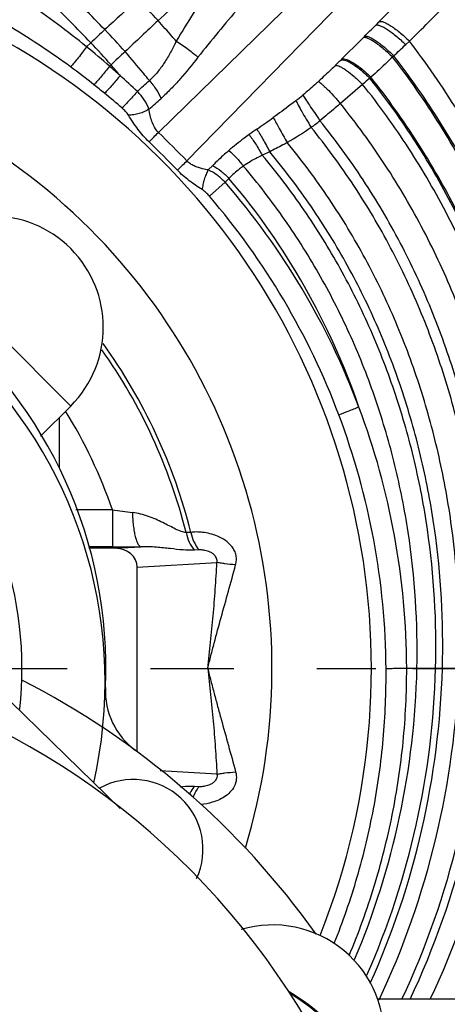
# Model space of a CAD drawing. Header units: inches. Extents: x 0 to 34, y 0 to 22.
# Tile 77 of 175: x 27.432 to 28.153, y 4.837 to 6.496. Entities that reach past the tile are written whole.
import ezdxf

# ---------------------------------------------------------------- set-up
doc = ezdxf.new("R2010")
doc.units = ezdxf.units.IN
doc.header["$LTSCALE"] = 1.87
doc.header["$MEASUREMENT"] = 0
doc.linetypes.add('CENTER', pattern=[0.6, 0.375, -0.075, 0.075, -0.075])
doc.layers.get('0').update_dxf_attribs({"linetype": 'CONTINUOUS'})
doc.layers.add('3_ALL_AXES', color=7, linetype='CONTINUOUS')
doc.layers.add('7_ALL_FEATURES', color=7, linetype='CONTINUOUS')
doc.styles.get("Standard").update_dxf_attribs({"font": 'txt', "width": 0.8})
doc.dimstyles.new('DIMSTYLE_2', dxfattribs={"dimtxt": 0.14, "dimasz": 0.156, "dimexe": 0.125, "dimexo": 0.0625, "dimgap": 0.07, "dimtad": 0, "dimtih": 1, "dimtoh": 1, "dimlfac": 4, "dimzin": 4, "dimdsep": 46, "dimtxsty": 'Standard', "dimblk": '_FILLED', "dimblk1": '_FILLED', "dimblk2": '_FILLED', "dimcen": 0.09, "dimadec": 0, "dimazin": 0, "dimtp": 0.001, "dimtm": 0.001, "dimtfac": 1, "dimtofl": 0, "dimtmove": 0, "dimatfit": 3, "dimldrblk": '_FILLED', "dimfxl": 0, "dimtolj": 1, "dimtzin": 4, "dimarcsym": 0})

# ---------------------------------------------------------------- blocks, each defined once
blk = doc.blocks.new('_FILLED')
at = {"color": 0, "linetype": 'ByBlock'}
blk.add_solid([(0, 0), (-1, 0.2), (-1, -0.2)], dxfattribs=at)
blk = doc.blocks.new('*D5')
at = {"color": 6, "linetype": 'Continuous'}
for p, q in [((29.3409, 4.517), (29.3409, 5.1731)), ((29.3409, 5.1731), (29.4509, 5.1731)), ((27.3375, 4.517), (29.4659, 4.517)), ((27.1464, 4.1582), (29.4659, 4.1582)), ((29.3409, 4.1582), (29.3409, 3.8457))]:
    blk.add_line(p, q, dxfattribs=at)
at = {"color": 6, "linetype": 'Continuous', "xscale": 0.156, "yscale": 0.156, "zscale": 0.156}
for p, rotation in [((29.3409, 4.517), 270), ((29.3409, 4.1582), 90)]:
    blk.add_blockref('_FILLED', p, dxfattribs=dict(at, rotation=rotation))
at = {"color": 6, "linetype": 'Continuous', "insert": (29.5209, 5.2431), "char_height": 0.14, "width": 0.672, "attachment_point": 1, "line_spacing_factor": 0.9}
blk.add_mtext('1.44\\P[36,4]', dxfattribs=at)
blk = doc.blocks.new('*D29')
at = {"color": 2, "linetype": 'Continuous'}
for p, q in [((30.6912, 4.7806), (30.6912, 5.6937)), ((28.0949, 5.403), (30.8162, 5.403)), ((30.6912, 5.403), (30.6912, 4.7806)), ((30.6912, 4.1582), (30.6912, 4.7806)), ((27.1464, 4.1582), (30.8162, 4.1582))]:
    blk.add_line(p, q, dxfattribs=at)
at = {"color": 2, "linetype": 'Continuous', "xscale": 0.156, "yscale": 0.156, "zscale": 0.156}
for p, rotation in [((30.6912, 5.403), 90), ((30.6912, 4.1582), 270)]:
    blk.add_blockref('_FILLED', p, dxfattribs=dict(at, rotation=rotation))
at = {"color": 2, "linetype": 'Continuous', "insert": (30.5232, 6.1137), "char_height": 0.14, "width": 0.784, "attachment_point": 2, "line_spacing_factor": 0.9}
blk.add_mtext('4.98\\P[126,5]', dxfattribs=at)
blk = doc.blocks.new('*D32')
at = {"color": 2, "linetype": 'Continuous'}
for p, q in [((24.8589, 7.1198), (31.4091, 7.1198)), ((31.2841, 7.1198), (31.2841, 6.6166)), ((31.2841, 4.1582), (31.2841, 6.1266)), ((26.8738, 4.1582), (31.4091, 4.1582))]:
    blk.add_line(p, q, dxfattribs=at)
at = {"color": 2, "linetype": 'Continuous', "xscale": 0.156, "yscale": 0.156, "zscale": 0.156}
for p, rotation in [((31.2841, 7.1198), 90), ((31.2841, 4.1582), 270)]:
    blk.add_blockref('_FILLED', p, dxfattribs=dict(at, rotation=rotation))
at = {"color": 2, "linetype": 'Continuous', "insert": (31.1721, 6.5466), "char_height": 0.14, "width": 0.784, "attachment_point": 2, "line_spacing_factor": 0.9}
blk.add_mtext('11.85\\P[300,9]', dxfattribs=at)

msp = doc.modelspace()

# ---------------------------------------------------------------- linework, layer by layer
at = {"color": 7, "linetype": 'Continuous'}
for p, q in [((27.666112, 6.305849), (27.936774, 6.56998)), ((28.103191, 6.55839), (28.03757, 6.492106)), ((27.714119, 6.257842), (27.978251, 6.528504)), ((28.031653, 6.486122), (28.046135, 6.500962)), ((28.03757, 6.492106), (28.031653, 6.486122)), ((27.54499, 6.450185), (27.552264, 6.456954)), ((28.013359, 6.46762), (28.01145, 6.465703)), ((28.088878, 6.459697), (28.082723, 6.453788)), ((27.583936, 6.417231), (27.586276, 6.419449)), ((27.975197, 6.429563), (27.973747, 6.428125)), ((28.062687, 6.434713), (28.060642, 6.432776)), ((28.009965, 6.386767), (27.972631, 6.35448)), ((27.853555, 6.273188), (27.84104, 6.267364)), ((27.750099, 6.242501), (27.757616, 6.250097)), ((27.778471, 6.22178), (27.751925, 6.198535)), ((27.785002, 6.228403), (27.778471, 6.22178)), ((27.498756, 5.825321), (27.498756, 5.740041)), ((27.5885, 5.670075), (27.526848, 5.670075)), ((27.5885, 5.670075), (27.5885, 5.607613)), ((27.720757, 5.632098), (27.712809, 5.631685)), ((27.5885, 5.607613), (27.548242, 5.607613)), ((27.593475, 5.605188), (27.636867, 5.607812)), ((27.593475, 5.605188), (27.548763, 5.605188)), ((27.734595, 5.602364), (27.726706, 5.60194)), ((27.630349, 5.573236), (27.764695, 5.581361)), ((27.630349, 5.262405), (27.630349, 5.573236)), ((28.82173, 5.402986), (28.084368, 5.402986)), ((27.764695, 5.224611), (27.669291, 5.23038)), ((27.734595, 5.203607), (27.726706, 5.204031)), ((28.186256, 4.845736), (28.035532, 4.845736))]:
    msp.add_line(p, q, dxfattribs=at)
for centre, radius, start, end in [((47.540081, -14.688763), 29.046749, 132.7376972, 133.1749441), ((26.811256, 5.402986), 1.213563, 338.246443, 116.508691), ((45.801153, -13.234325), 26.847159, 132.5928711, 132.753959), ((26.910998, 5.813459), 1.016122, 42.054708, 44.847536), ((24.645249, 9.990443), 4.932012, 314.28436, 315.33066), ((51.297203, -18.667691), 34.519187, 133.2039145, 133.3304128), ((25.029071, 9.436829), 4.209772, 315.145116, 315.499239), ((34.521269, -1.034569), 10.231811, 132.7499239, 132.9305756), ((26.86576, 5.791423), 0.988401, 41.153082, 44.069789), ((26.845891, 5.78217), 0.976881, 40.719926, 43.689818), ((22.138837, 12.320509), 8.292547, 314.7333156, 315.0870063), ((26.012491, 8.608363), 2.987985, 313.325851, 313.856318), ((26.811256, 5.402986), 1.046169, 343.176914, 113.235671), ((26.775426, 5.50121), 1.221794, 48.567308, 50.959922), ((36.731612, -3.228504), 13.293614, 133.3274118, 133.468016), ((26.405625, 5.402895), 1.557986, 39.864885, 40.728818), ((26.427562, 7.987924), 2.196283, 314.402688, 314.748851), ((26.788125, 5.416695), 1.237688, 51.562239, 53.850612), ((26.604851, 5.306057), 1.480984, 47.705353, 48.61586), ((26.70415, 5.310555), 1.373029, 50.610955, 51.570901), ((26.685289, 5.363635), 1.384419, 46.930865, 48.564238), ((24.419981, 10.003418), 4.845003, 311.504813, 311.826007), ((29.697747, 4.427558), 2.585943, 130.386279, 130.743611), ((27.27361, 7.264853), 1.145929, 310.789279, 310.909331), ((26.754466, 5.371712), 1.293834, 48.911879, 50.614399), ((23.568806, 10.881598), 6.10255, 311.9749058, 312.2330128), ((27.58085, 6.768057), 0.51722, 307.795456, 309.462268), ((26.444195, 8.299423), 2.424544, 304.913831, 305.706877), ((27.561689, 6.79629), 0.602745, 306.891541, 308.653589), ((22.87461, 10.98012), 6.693826, 315.51752, 315.7095537), ((25.361974, 3.953704), 3.292664, 44.409294, 45.590706), ((28.371608, 5.538808), 0.942342, 124.943266, 125.911887), ((26.459771, 5.051501), 1.717867, 43.875744, 46.124256), ((32.137814, 1.722341), 6.335602, 134.2850182, 134.4879098), ((26.83487, 5.40369), 1.248861, 20.598049, 40.924902), ((26.814584, 5.395115), 1.234541, 20.615457, 40.600749), ((26.811256, 5.403236), 0.625, 353.645274, 96.061268), ((26.811256, 5.402986), 0.930108, 14.234108, 35.230837), ((26.811256, 5.402986), 0.937916, 14.139209, 35.700097), ((26.825616, 5.400189), 1.258755, 0.127308, 20.599032), ((26.811256, 5.402986), 0.821855, 18.964552, 31.799082), ((26.810085, 5.392711), 1.239599, 0.420372, 20.646271), ((27.793058, 7.071726), 1.416499, 261.696816, 263.076026), ((27.589133, 11.313732), 5.706119, 269.99364, 270.479301), ((27.623756, 5.098236), 0.1175, 335.108652, 119.001718), ((27.858756, 4.783236), 0.1875, 354.031901, 106.536049)]:
    msp.add_arc(centre, radius, start, end, dxfattribs=at)
msp.add_ellipse((27.59282, 5.572668), major_axis=(0.037478, 0.002267), ratio=0.86560291, start_param=-0.05230138, end_param=1.50104269, dxfattribs=at)
for points, knots in [([(27.552264, 6.456954), (27.529249, 6.481036), (27.48131, 6.52907), (27.405936, 6.599878), (27.326618, 6.670902), (27.216301, 6.766708), (27.075349, 6.886577), (26.909118, 7.033443), (26.753427, 7.18648), (26.638284, 7.322661), (26.560373, 7.437053), (26.510504, 7.524558), (26.46955, 7.614609), (26.448648, 7.676599), (26.43997, 7.707813)], [0, 0, 0, 0, 0.05894735, 0.12005612, 0.18298562, 0.2473417, 0.37860948, 0.51041981, 0.63978489, 0.76466204, 0.82519615, 0.88448868, 0.94266862, 1, 1, 1, 1]), ([(27.575919, 6.478889), (27.552947, 6.502606), (27.505158, 6.549891), (27.430123, 6.619574), (27.351287, 6.689424), (27.241802, 6.783575), (27.102079, 6.901324), (26.937389, 7.045555), (26.783155, 7.195777), (26.66898, 7.329423), (26.591606, 7.441672), (26.542014, 7.527506), (26.50118, 7.615841), (26.480242, 7.676675), (26.471518, 7.707312)], [0, 0, 0, 0, 0.05921163, 0.12052952, 0.18361826, 0.24808954, 0.37948011, 0.51130517, 0.64060077, 0.76532073, 0.82573446, 0.88487611, 0.94287374, 1, 1, 1, 1]), ([(27.827707, 6.645151), (27.81549, 6.6305), (27.791668, 6.600775), (27.75766, 6.554975), (27.725548, 6.508014), (27.705658, 6.475758), (27.696272, 6.459331)], [0, 0, 0, 0, 0.25116181, 0.50139018, 0.75089669, 1, 1, 1, 1]), ([(27.54499, 6.450185), (27.529004, 6.463102), (27.496585, 6.488312), (27.44659, 6.524053), (27.403756, 6.551772), (27.368759, 6.572079), (27.350968, 6.581395), (27.341978, 6.585701)], [0, 0, 0, 0, 0.25214494, 0.50367407, 0.75378295, 0.87770908, 1, 1, 1, 1]), ([(27.873895, 6.597452), (27.849363, 6.570702), (27.813247, 6.530043), (27.766533, 6.474705), (27.743854, 6.446584), (27.732775, 6.432338)], [0, 0, 0, 0, 0.50121535, 0.75079506, 1, 1, 1, 1]), ([(27.518227, 6.416105), (27.502093, 6.427888), (27.469326, 6.450757), (27.418733, 6.482816), (27.375388, 6.507471), (27.339996, 6.525646), (27.322035, 6.534109), (27.312974, 6.538114)], [0, 0, 0, 0, 0.25059721, 0.50101505, 0.75103621, 0.87574464, 1, 1, 1, 1]), ([(27.696272, 6.459331), (27.693745, 6.462253), (27.683576, 6.473927), (27.673258, 6.485471), (27.665475, 6.494099)], [0, 0, 0, 0, 0.24948667, 1, 1, 1, 1]), ([(28.031653, 6.486122), (28.032391, 6.486701), (28.034092, 6.487003), (28.036403, 6.48671), (28.039684, 6.485822), (28.044486, 6.483644), (28.050942, 6.479864), (28.058258, 6.474802), (28.066199, 6.468629), (28.074474, 6.461549), (28.079972, 6.456445), (28.082723, 6.453788)], [0, 0, 0, 0, 0.04531822, 0.07609291, 0.11342066, 0.20853952, 0.32981228, 0.47431896, 0.63783132, 0.81530848, 1, 1, 1, 1]), ([(28.03757, 6.492106), (28.038314, 6.492692), (28.040026, 6.493003), (28.042356, 6.492714), (28.045659, 6.49183), (28.050489, 6.48965), (28.056981, 6.485861), (28.064332, 6.480783), (28.072306, 6.47459), (28.080607, 6.467486), (28.086121, 6.462363), (28.088878, 6.459697)], [0, 0, 0, 0, 0.04554054, 0.0763966, 0.11378973, 0.20900088, 0.33031937, 0.47481846, 0.63825583, 0.81557325, 1, 1, 1, 1]), ([(27.696272, 6.459331), (27.693184, 6.453113), (27.686857, 6.440881), (27.676435, 6.423284), (27.664745, 6.40706), (27.655741, 6.397422), (27.650971, 6.393051)], [0, 0, 0, 0, 0.25804653, 0.51170543, 0.75953982, 1, 1, 1, 1]), ([(27.696272, 6.459331), (27.703247, 6.455096), (27.71316, 6.448516), (27.725135, 6.439218), (27.730403, 6.434605), (27.732775, 6.432338)], [0, 0, 0, 0, 0.5384285, 0.78352755, 1, 1, 1, 1]), ([(28.01145, 6.465703), (28.012333, 6.466104), (28.014067, 6.466114), (28.016408, 6.465605), (28.019644, 6.464491), (28.024308, 6.462149), (28.030516, 6.458271), (28.037485, 6.453225), (28.047855, 6.444872), (28.055534, 6.437807), (28.060642, 6.432776)], [0, 0, 0, 0, 0.04811258, 0.08075457, 0.11978555, 0.21725368, 0.33919727, 0.4827796, 0.64409867, 1, 1, 1, 1]), ([(28.013359, 6.46762), (28.014227, 6.468036), (28.015956, 6.468067), (28.018288, 6.467575), (28.021524, 6.466476), (28.026195, 6.464145), (28.03242, 6.460271), (28.039417, 6.45522), (28.049836, 6.446847), (28.057553, 6.439761), (28.062687, 6.434713)], [0, 0, 0, 0, 0.04769474, 0.08012126, 0.118968, 0.21619944, 0.33809311, 0.4817967, 0.64337331, 1, 1, 1, 1]), ([(28.389291, 5.402986), (28.396319, 5.495526), (28.395286, 5.635849), (28.370231, 5.820501), (28.339243, 5.957408), (28.295814, 6.09114), (28.239835, 6.220505), (28.171408, 6.344337), (28.117697, 6.422166), (28.088878, 6.459697)], [0, 0, 0, 0, 0.24798705, 0.37264535, 0.49749643, 0.62252666, 0.7478256, 0.87356052, 1, 1, 1, 1]), ([(27.54499, 6.450185), (27.540528, 6.443892), (27.53362, 6.434737), (27.52458, 6.423465), (27.520226, 6.418323), (27.518227, 6.416105)], [0, 0, 0, 0, 0.53386731, 0.79333462, 1, 1, 1, 1]), ([(27.650971, 6.393051), (27.647659, 6.397191), (27.634269, 6.41369), (27.620473, 6.429856), (27.60998, 6.441863)], [0, 0, 0, 0, 0.2495089, 1, 1, 1, 1]), ([(27.732775, 6.432338), (27.723119, 6.419921), (27.708352, 6.401685), (27.687257, 6.378906), (27.67624, 6.368267), (27.670618, 6.363163)], [0, 0, 0, 0, 0.50685585, 0.75534007, 1, 1, 1, 1]), ([(27.973747, 6.428125), (27.974905, 6.428373), (27.977739, 6.428242), (27.982314, 6.426883), (27.987745, 6.424363), (27.996498, 6.419191), (28.008338, 6.410269), (28.017508, 6.401912), (28.022217, 6.397255)], [0, 0, 0, 0, 0.06063106, 0.14144667, 0.24362808, 0.36596182, 0.66115513, 1, 1, 1, 1]), ([(27.975197, 6.429563), (27.976362, 6.429833), (27.979219, 6.429744), (27.98384, 6.428424), (27.98932, 6.425934), (27.998148, 6.420788), (28.010078, 6.411868), (28.019307, 6.403489), (28.024042, 6.398816)], [0, 0, 0, 0, 0.06087329, 0.14176611, 0.24395661, 0.36627251, 0.66137721, 1, 1, 1, 1]), ([(28.060642, 6.432776), (28.057631, 6.429875), (28.045585, 6.418391), (28.033318, 6.407138), (28.024042, 6.398816)], [0, 0, 0, 0, 0.25121701, 1, 1, 1, 1]), ([(28.35835, 5.402986), (28.364899, 5.493395), (28.363378, 5.630421), (28.338155, 5.810594), (28.307315, 5.94405), (28.264327, 6.074314), (28.209096, 6.200232), (28.141731, 6.320675), (28.088944, 6.396315), (28.060642, 6.432776)], [0, 0, 0, 0, 0.24820016, 0.37288126, 0.4977169, 0.62270519, 0.74794692, 0.87361963, 1, 1, 1, 1]), ([(28.360582, 5.402986), (28.367169, 5.493547), (28.365687, 5.630808), (28.340479, 5.811302), (28.30963, 5.945006), (28.266612, 6.07552), (28.211326, 6.201687), (28.143883, 6.322376), (28.091027, 6.398175), (28.062687, 6.434713)], [0, 0, 0, 0, 0.24818053, 0.37285842, 0.49769419, 0.62268537, 0.74793213, 0.87361156, 1, 1, 1, 1]), ([(27.583936, 6.417231), (27.579493, 6.411562), (27.572694, 6.403286), (27.56381, 6.393), (27.559529, 6.388255), (27.557551, 6.386155)], [0, 0, 0, 0, 0.52990103, 0.78775757, 1, 1, 1, 1]), ([(27.964295, 6.418812), (27.961965, 6.416531), (27.952547, 6.407361), (27.943016, 6.398307), (27.935737, 6.391619)], [0, 0, 0, 0, 0.24802453, 1, 1, 1, 1]), ([(27.964295, 6.418812), (27.965399, 6.418893), (27.968038, 6.41844), (27.972272, 6.416771), (27.977332, 6.414006), (27.985534, 6.40859), (27.996708, 6.399586), (28.005447, 6.391334), (28.009965, 6.386767)], [0, 0, 0, 0, 0.05870269, 0.13889498, 0.2410126, 0.36352138, 0.65949665, 1, 1, 1, 1]), ([(27.60147, 6.401532), (27.597059, 6.39613), (27.59035, 6.388222), (27.581604, 6.378341), (27.577398, 6.373757), (27.575451, 6.371707)], [0, 0, 0, 0, 0.52854077, 0.78576204, 1, 1, 1, 1]), ([(27.650971, 6.393051), (27.655038, 6.388421), (27.662332, 6.378902), (27.668236, 6.368443), (27.670618, 6.363163)], [0, 0, 0, 0, 0.5154778, 1, 1, 1, 1]), ([(27.935737, 6.391619), (27.933617, 6.389671), (27.925049, 6.381876), (27.916303, 6.374272), (27.90958, 6.368741)], [0, 0, 0, 0, 0.2484815, 1, 1, 1, 1]), ([(27.935737, 6.391619), (27.936628, 6.391097), (27.938631, 6.38964), (27.941909, 6.386881), (27.94588, 6.383206), (27.952381, 6.376804), (27.961447, 6.367202), (27.968779, 6.35894), (27.972631, 6.35448)], [0, 0, 0, 0, 0.05902975, 0.14121086, 0.24505045, 0.36835331, 0.66295456, 1, 1, 1, 1]), ([(28.30618, 5.402986), (28.311958, 5.489805), (28.309587, 5.621291), (28.283826, 5.793889), (28.252931, 5.921478), (28.210258, 6.045819), (28.155725, 6.165817), (28.089451, 6.280405), (28.037684, 6.352197), (28.009965, 6.386767)], [0, 0, 0, 0, 0.24841877, 0.37304892, 0.49778092, 0.62265603, 0.74781958, 0.87349433, 1, 1, 1, 1]), ([(28.318437, 5.402986), (28.324399, 5.490613), (28.322242, 5.623348), (28.296646, 5.79766), (28.265803, 5.926583), (28.223105, 6.052274), (28.168467, 6.173628), (28.102003, 6.289563), (28.050047, 6.362246), (28.022217, 6.397255)], [0, 0, 0, 0, 0.24837172, 0.37301695, 0.49777606, 0.62267927, 0.74786058, 0.87353124, 1, 1, 1, 1]), ([(28.320204, 5.402986), (28.326189, 5.490734), (28.324058, 5.623654), (28.298486, 5.798222), (28.267655, 5.927342), (28.224962, 6.053234), (28.170322, 6.174789), (28.103849, 6.290924), (28.05188, 6.363741), (28.024042, 6.398816)], [0, 0, 0, 0, 0.24837287, 0.37302417, 0.49779019, 0.62269876, 0.74788129, 0.87354636, 1, 1, 1, 1]), ([(27.630681, 6.374996), (27.62628, 6.369949), (27.617752, 6.360482), (27.609039, 6.351181), (27.604799, 6.346874)], [0, 0, 0, 0, 0.52558881, 1, 1, 1, 1]), ([(27.650222, 6.344731), (27.648273, 6.35026), (27.642642, 6.361091), (27.634997, 6.370526), (27.630681, 6.374996)], [0, 0, 0, 0, 0.4854607, 1, 1, 1, 1]), ([(27.897826, 6.359349), (27.894646, 6.356885), (27.881921, 6.347145), (27.868996, 6.337669), (27.859252, 6.330661)], [0, 0, 0, 0, 0.25101186, 1, 1, 1, 1]), ([(27.897826, 6.359349), (27.899041, 6.356679), (27.902245, 6.350454), (27.908025, 6.340044), (27.915299, 6.327636), (27.920668, 6.318825), (27.923518, 6.314231)], [0, 0, 0, 0, 0.16941397, 0.40406124, 0.6877536, 1, 1, 1, 1]), ([(27.90958, 6.368741), (27.91097, 6.36637), (27.914572, 6.360654), (27.920985, 6.350847), (27.929082, 6.338807), (27.93502, 6.330142), (27.938169, 6.325584)], [0, 0, 0, 0, 0.15929429, 0.39134283, 0.67899469, 1, 1, 1, 1]), ([(27.972631, 6.35448), (27.969797, 6.352039), (27.958419, 6.342278), (27.946928, 6.332646), (27.938169, 6.325584)], [0, 0, 0, 0, 0.24949785, 1, 1, 1, 1]), ([(28.265723, 5.402986), (28.270632, 5.487384), (28.267278, 5.615058), (28.240966, 5.782416), (28.210107, 5.905897), (28.167965, 6.026049), (28.114498, 6.14182), (28.049856, 6.252182), (27.999533, 6.321253), (27.972631, 6.35448)], [0, 0, 0, 0, 0.24913683, 0.37397591, 0.4988093, 0.62366389, 0.74866548, 0.87401353, 1, 1, 1, 1]), ([(27.61577, 6.334621), (27.614323, 6.336934), (27.610849, 6.34124), (27.606884, 6.345055), (27.604799, 6.346874)], [0, 0, 0, 0, 0.49652376, 1, 1, 1, 1]), ([(27.650222, 6.344731), (27.647779, 6.343213), (27.64241, 6.340488), (27.633787, 6.337395), (27.624793, 6.335326), (27.618714, 6.33469), (27.61577, 6.334621)], [0, 0, 0, 0, 0.2379727, 0.49615267, 0.75633104, 1, 1, 1, 1]), ([(27.666112, 6.305849), (27.663514, 6.308344), (27.659126, 6.314204), (27.654959, 6.324178), (27.652207, 6.334443), (27.650853, 6.34133), (27.650222, 6.344731)], [0, 0, 0, 0, 0.25342384, 0.50630754, 0.75665163, 1, 1, 1, 1]), ([(27.650419, 6.289816), (27.646987, 6.293115), (27.640428, 6.300028), (27.628569, 6.314796), (27.620755, 6.32664), (27.61577, 6.334621)], [0, 0, 0, 0, 0.25155477, 0.50277121, 1, 1, 1, 1]), ([(27.859252, 6.330661), (27.862884, 6.32469), (27.87089, 6.310755), (27.878664, 6.296692), (27.882993, 6.288712)], [0, 0, 0, 0, 0.43497251, 1, 1, 1, 1]), ([(28.22748, 5.402986), (28.231339, 5.485335), (28.226776, 5.609713), (28.199764, 5.772504), (28.168931, 5.892336), (28.127422, 6.008716), (28.075256, 6.12062), (28.012632, 6.227051), (27.964072, 6.29361), (27.938169, 6.325584)], [0, 0, 0, 0, 0.25034476, 0.3756016, 0.50068064, 0.62555772, 0.75029909, 0.87503917, 1, 1, 1, 1]), ([(27.831867, 6.311264), (27.835501, 6.305759), (27.842975, 6.293189), (27.849895, 6.280318), (27.853555, 6.273188)], [0, 0, 0, 0, 0.45149629, 1, 1, 1, 1]), ([(28.212002, 5.402986), (28.215445, 5.484544), (28.210383, 5.607649), (28.183027, 5.768664), (28.15213, 5.88707), (28.110778, 6.001967), (28.059009, 6.112342), (27.997045, 6.217212), (27.94908, 6.282761), (27.923518, 6.314231)], [0, 0, 0, 0, 0.25081808, 0.37623297, 0.50140152, 0.626282, 0.75091989, 0.87542678, 1, 1, 1, 1]), ([(27.818886, 6.30203), (27.815922, 6.299879), (27.804261, 6.291294), (27.792889, 6.282304), (27.784688, 6.275248)], [0, 0, 0, 0, 0.25287429, 1, 1, 1, 1]), ([(27.818886, 6.30203), (27.822744, 6.297053), (27.830479, 6.285691), (27.837453, 6.273866), (27.84104, 6.267364)], [0, 0, 0, 0, 0.45888984, 1, 1, 1, 1]), ([(27.882993, 6.288712), (27.880572, 6.287349), (27.870864, 6.281979), (27.861007, 6.27688), (27.853555, 6.273188)], [0, 0, 0, 0, 0.25039523, 1, 1, 1, 1]), ([(28.172217, 5.402986), (28.174865, 5.482697), (28.168776, 5.602887), (28.140508, 5.75982), (28.109227, 5.874995), (28.067833, 5.986567), (28.016416, 6.093558), (27.955237, 6.195016), (27.908076, 6.258343), (27.882993, 6.288712)], [0, 0, 0, 0, 0.2514045, 0.37697869, 0.50222044, 0.62708093, 0.75159089, 0.87584081, 1, 1, 1, 1]), ([(27.784688, 6.275248), (27.782333, 6.273222), (27.773064, 6.265108), (27.764102, 6.25664), (27.757616, 6.250097)], [0, 0, 0, 0, 0.25211902, 1, 1, 1, 1]), ([(27.784688, 6.275248), (27.789058, 6.271618), (27.797672, 6.263266), (27.805352, 6.254071), (27.809144, 6.249065)], [0, 0, 0, 0, 0.47493223, 1, 1, 1, 1]), ([(28.144529, 5.402986), (28.146759, 5.481518), (28.140079, 5.599877), (28.111174, 5.754241), (28.079528, 5.867423), (28.037904, 5.976973), (27.986433, 6.081942), (27.925395, 6.181409), (27.878478, 6.243446), (27.853555, 6.273188)], [0, 0, 0, 0, 0.25144335, 0.37698946, 0.50219871, 0.62703691, 0.75154308, 0.87580954, 1, 1, 1, 1]), ([(27.750099, 6.242501), (27.746917, 6.243117), (27.741313, 6.244296), (27.733387, 6.246506), (27.726372, 6.24917), (27.719749, 6.252792), (27.715858, 6.256032), (27.714119, 6.257842)], [0, 0, 0, 0, 0.24482544, 0.43222089, 0.6209972, 0.8104146, 1, 1, 1, 1]), ([(27.84104, 6.267364), (27.838242, 6.266003), (27.82728, 6.260514), (27.81662, 6.254345), (27.809144, 6.249065)], [0, 0, 0, 0, 0.25372083, 1, 1, 1, 1]), ([(28.133123, 5.402986), (28.135198, 5.481073), (28.128283, 5.598742), (28.09909, 5.752133), (28.067254, 5.864563), (28.025477, 5.973353), (27.973905, 6.077567), (27.912827, 6.176296), (27.865937, 6.237853), (27.84104, 6.267364)], [0, 0, 0, 0, 0.2513951, 0.37690554, 0.50208717, 0.62691517, 0.75143498, 0.87574216, 1, 1, 1, 1]), ([(27.739871, 6.2094), (27.732412, 6.214124), (27.717691, 6.224039), (27.704253, 6.235732), (27.698086, 6.242148)], [0, 0, 0, 0, 0.4980205, 1, 1, 1, 1]), ([(27.750099, 6.242501), (27.748692, 6.240122), (27.746129, 6.234943), (27.743106, 6.226679), (27.740924, 6.218068), (27.740084, 6.21224), (27.739871, 6.2094)], [0, 0, 0, 0, 0.23761156, 0.49517673, 0.75523503, 1, 1, 1, 1]), ([(27.778471, 6.22178), (27.774353, 6.226206), (27.765573, 6.23415), (27.755364, 6.240248), (27.750099, 6.242502)], [0, 0, 0, 0, 0.51355451, 1, 1, 1, 1]), ([(27.757616, 6.250097), (27.762485, 6.247262), (27.772089, 6.240553), (27.78077, 6.232707), (27.785002, 6.228403)], [0, 0, 0, 0, 0.4828, 1, 1, 1, 1]), ([(27.809144, 6.249065), (27.806953, 6.247502), (27.798443, 6.241182), (27.790476, 6.234111), (27.785002, 6.228403)], [0, 0, 0, 0, 0.25389269, 1, 1, 1, 1]), ([(28.101622, 5.402986), (28.103287, 5.479587), (28.09582, 5.594968), (28.066119, 5.745202), (28.034055, 5.855233), (27.992234, 5.96164), (27.940838, 6.063533), (27.880182, 6.160043), (27.83376, 6.220212), (27.809144, 6.249065)], [0, 0, 0, 0, 0.25130302, 0.37673324, 0.50185293, 0.62665909, 0.75121016, 0.87560532, 1, 1, 1, 1]), ([(28.003893, 5.843051), (27.97967, 5.913257), (27.918446, 6.049425), (27.833027, 6.17197), (27.785002, 6.228403)], [0, 0, 0, 0, 0.50055742, 1, 1, 1, 1]), ([(27.751925, 6.198535), (27.75015, 6.200604), (27.746398, 6.204533), (27.742148, 6.207954), (27.739871, 6.2094)], [0, 0, 0, 0, 0.50270538, 1, 1, 1, 1]), ([(28.003893, 5.843051), (27.997728, 5.84072), (27.98643, 5.836362), (27.975171, 5.831898), (27.97007, 5.82979)], [0, 0, 0, 0, 0.54424135, 1, 1, 1, 1]), ([(27.622296, 5.665557), (27.622393, 5.661814), (27.622738, 5.654482), (27.623709, 5.643874), (27.625107, 5.634135), (27.626866, 5.62559), (27.628938, 5.618511), (27.630964, 5.613677), (27.63279, 5.610785), (27.634365, 5.60893), (27.635872, 5.607956), (27.636867, 5.607812)], [0, 0, 0, 0, 0.18300831, 0.35858368, 0.52036831, 0.66365605, 0.7845491, 0.88045165, 0.91872723, 0.95086111, 1, 1, 1, 1]), ([(27.712809, 5.631685), (27.711467, 5.63174), (27.708613, 5.632208), (27.702525, 5.634095), (27.694407, 5.637831), (27.684179, 5.643122), (27.673185, 5.64874), (27.661491, 5.65421), (27.644797, 5.66088), (27.631449, 5.664444), (27.622296, 5.665557)], [0, 0, 0, 0, 0.04146904, 0.08871016, 0.19657252, 0.3167379, 0.44457989, 0.57781605, 0.71523971, 1, 1, 1, 1]), ([(27.712809, 5.631685), (27.713897, 5.626198), (27.717319, 5.615591), (27.723236, 5.606122), (27.726706, 5.60194)], [0, 0, 0, 0, 0.50721325, 1, 1, 1, 1]), ([(27.796234, 5.577362), (27.796935, 5.579926), (27.797789, 5.585247), (27.79717, 5.593315), (27.794607, 5.600993), (27.78909, 5.610043), (27.779443, 5.618813), (27.766339, 5.62572), (27.753276, 5.629951), (27.741107, 5.632186), (27.730359, 5.632903), (27.723728, 5.632543), (27.720757, 5.632098)], [0, 0, 0, 0, 0.0735281, 0.14760785, 0.22166889, 0.29526871, 0.43873477, 0.57550747, 0.70255771, 0.81712323, 0.91690159, 1, 1, 1, 1]), ([(27.720757, 5.632098), (27.721838, 5.626617), (27.725242, 5.616017), (27.731137, 5.606549), (27.734595, 5.602364)], [0, 0, 0, 0, 0.50717326, 1, 1, 1, 1]), ([(27.726706, 5.60194), (27.720325, 5.601594), (27.70673, 5.602236), (27.685477, 5.604817), (27.661972, 5.607376), (27.645475, 5.608065), (27.636867, 5.607812)], [0, 0, 0, 0, 0.2127631, 0.45145654, 0.7132516, 1, 1, 1, 1]), ([(27.764695, 5.581361), (27.764895, 5.582512), (27.764978, 5.584896), (27.763853, 5.589334), (27.760762, 5.593816), (27.756084, 5.597398), (27.751346, 5.599703), (27.746784, 5.601159), (27.741256, 5.60226), (27.73718, 5.602503), (27.734595, 5.602364)], [0, 0, 0, 0, 0.08456192, 0.16991618, 0.32757221, 0.46708426, 0.5925283, 0.70709631, 0.81263627, 1, 1, 1, 1]), ([(27.749171, 5.402986), (27.75, 5.41035), (27.751687, 5.425087), (27.754879, 5.45464), (27.758472, 5.491738), (27.762077, 5.536455), (27.763927, 5.566367), (27.764695, 5.581361)], [0, 0, 0, 0, 0.12414937, 0.24848747, 0.49797085, 0.74849934, 1, 1, 1, 1]), ([(27.749175, 5.402986), (27.750873, 5.410093), (27.754471, 5.424314), (27.761999, 5.452938), (27.771843, 5.489103), (27.784047, 5.532976), (27.792193, 5.562481), (27.796234, 5.577362)], [0, 0, 0, 0, 0.12136877, 0.24363592, 0.49159957, 0.74388471, 1, 1, 1, 1]), ([(27.796234, 5.577362), (27.790192, 5.577876), (27.781671, 5.578723), (27.771169, 5.580177), (27.766695, 5.580951), (27.764695, 5.581361)], [0, 0, 0, 0, 0.5719259, 0.8073837, 1, 1, 1, 1]), ([(27.749171, 5.402986), (27.749972, 5.395618), (27.751699, 5.380886), (27.754075, 5.358741), (27.756311, 5.336539), (27.75907, 5.306819), (27.762077, 5.269517), (27.763927, 5.239604), (27.764695, 5.224611)], [0, 0, 0, 0, 0.12414993, 0.24848749, 0.37309642, 0.49797085, 0.74849849, 1, 1, 1, 1]), ([(27.749175, 5.402986), (27.750824, 5.395867), (27.754487, 5.38166), (27.76009, 5.360284), (27.765882, 5.338759), (27.773835, 5.30971), (27.784046, 5.272996), (27.792193, 5.243491), (27.796234, 5.228609)], [0, 0, 0, 0, 0.12137418, 0.24363413, 0.367056, 0.49159597, 0.74388039, 1, 1, 1, 1]), ([(27.962457, 4.939828), (27.977087, 4.976414), (28.002822, 5.051056), (28.030385, 5.166211), (28.046661, 5.283497), (28.049921, 5.3624), (28.04965, 5.401805)], [0, 0, 0, 0, 0.24996179, 0.49994287, 0.75001569, 1, 1, 1, 1]), ([(27.98747, 4.919471), (28.00342, 4.957615), (28.031592, 5.035525), (28.062075, 5.155975), (28.08042, 5.278865), (28.084431, 5.361638), (28.084368, 5.402986)], [0, 0, 0, 0, 0.24997064, 0.49994326, 0.75000826, 1, 1, 1, 1]), ([(27.996549, 4.912384), (28.029406, 4.989676), (28.080156, 5.151032), (28.099797, 5.318996), (28.101622, 5.402986)], [0, 0, 0, 0, 0.49993106, 1, 1, 1, 1]), ([(28.017359, 4.886319), (28.053215, 4.967311), (28.10879, 5.137062), (28.130764, 5.314263), (28.133123, 5.402986)], [0, 0, 0, 0, 0.49949328, 1, 1, 1, 1]), ([(28.022918, 4.87272), (28.060471, 4.955596), (28.118751, 5.129709), (28.14194, 5.311777), (28.144529, 5.402986)], [0, 0, 0, 0, 0.49929166, 1, 1, 1, 1]), ([(28.037803, 4.844611), (28.078956, 4.931343), (28.143056, 5.114442), (28.169016, 5.306598), (28.172217, 5.402986)], [0, 0, 0, 0, 0.49885619, 1, 1, 1, 1]), ([(28.084368, 5.402986), (28.07757, 5.402919), (28.067978, 5.402731), (28.056406, 5.402262), (28.05163, 5.401983), (28.04965, 5.401805)], [0, 0, 0, 0, 0.58702541, 0.82832478, 1, 1, 1, 1]), ([(28.0764, 4.845492), (28.117069, 4.932261), (28.180891, 5.115064), (28.207938, 5.306716), (28.212002, 5.402986)], [0, 0, 0, 0, 0.49862334, 1, 1, 1, 1]), ([(28.090235, 4.845631), (28.130965, 4.93241), (28.195159, 5.115116), (28.222968, 5.306705), (28.22748, 5.402986)], [0, 0, 0, 0, 0.4986353, 1, 1, 1, 1]), ([(28.123961, 4.845455), (28.164996, 4.932322), (28.230351, 5.114943), (28.260117, 5.306588), (28.265723, 5.402986)], [0, 0, 0, 0, 0.49873117, 1, 1, 1, 1]), ([(27.796234, 5.228609), (27.797333, 5.224608), (27.798164, 5.216112), (27.794569, 5.203896), (27.787136, 5.193835), (27.777678, 5.186295), (27.76744, 5.180889), (27.754257, 5.176145), (27.744227, 5.174237), (27.737777, 5.173648)], [0, 0, 0, 0, 0.13629459, 0.27316802, 0.40865357, 0.54066626, 0.66739833, 0.78726581, 1, 1, 1, 1]), ([(27.764695, 5.224611), (27.766695, 5.22502), (27.771169, 5.225794), (27.781671, 5.227248), (27.790192, 5.228095), (27.796234, 5.228609)], [0, 0, 0, 0, 0.19261658, 0.42807444, 1, 1, 1, 1]), ([(27.764695, 5.224611), (27.764893, 5.223457), (27.764978, 5.221069), (27.763847, 5.216628), (27.760754, 5.212147), (27.756077, 5.208567), (27.751339, 5.206265), (27.746778, 5.204811), (27.741253, 5.203711), (27.737179, 5.203468), (27.734595, 5.203607)], [0, 0, 0, 0, 0.08473278, 0.17018602, 0.32783951, 0.46732254, 0.5927255, 0.7072345, 0.8127183, 1, 1, 1, 1]), ([(27.726706, 5.204031), (27.724811, 5.204133), (27.716746, 5.204321), (27.708686, 5.203704), (27.70255, 5.203098)], [0, 0, 0, 0, 0.23531144, 1, 1, 1, 1]), ([(27.726706, 5.204031), (27.72585, 5.202999), (27.72252, 5.198703), (27.719756, 5.193973), (27.718022, 5.190266)], [0, 0, 0, 0, 0.24674042, 1, 1, 1, 1]), ([(27.734595, 5.203607), (27.73349, 5.202269), (27.729233, 5.196644), (27.725934, 5.190306), (27.724041, 5.18534)], [0, 0, 0, 0, 0.24613893, 1, 1, 1, 1])]:
    msp.add_open_spline(points, degree=3, knots=knots, dxfattribs=at)
msp.add_open_spline([(27.923518, 6.314231), (27.910499, 6.304992), (27.896904, 6.296543), (27.882993, 6.288712)], degree=3, dxfattribs=at)
at = {"layer": '3_ALL_AXES', "color": 7, "linetype": 'Continuous'}
for q in [(27.253198, 6.110092), (27.467326, 5.79389)]:
    msp.add_line((27.518363, 5.844927), q, dxfattribs=at)
at = {"layer": '3_ALL_AXES', "color": 7, "linetype": 'CENTER'}
msp.add_line((26.811256, 5.402986), (28.032381, 5.402986), dxfattribs=at)
at = {"layer": '3_ALL_AXES', "color": 7, "linetype": 'Continuous'}
for centre, radius, start, end in [((26.811256, 5.403236), 0.76625, 357.56329, 104.384742), ((27.38578, 5.97751), 0.1875, 315, 135), ((27.7017, 5.365343), 0.125, 177.563295, 233.585011)]:
    msp.add_arc(centre, radius, start, end, dxfattribs=at)
at = {"layer": '3_ALL_AXES', "color": 4, "linetype": 'Continuous'}
for centre, radius, start, end in [((26.811256, 5.380736), 0.765, 347.133261, 102.912449), ((26.811256, 4.158236), 1.375, 35.42641, 62.978932)]:
    msp.add_arc(centre, radius, start, end, dxfattribs=at)
at = {"layer": '7_ALL_FEATURES', "color": 7, "linetype": 'Continuous'}
msp.add_line((25.189225, 7.522204), (27.601448, 5.166917), dxfattribs=at)
for centre, radius, start, end in [((26.811256, 4.158236), 1.2825, 301.701434, 301.700915), ((27.692262, 4.533236), 0.378404, 9.98034, 59.112661), ((27.692262, 4.533236), 0.376477, 9.980339, 58.390045)]:
    msp.add_arc(centre, radius, start, end, dxfattribs=at)

# ---------------------------------------------------------------- dimensions: what is measured, and where the dimension line sits
at = {"color": 2, "linetype": 'Continuous'}
for base, p1, p2, picture, middle in [((31.284078, 7.11985), (26.811256, 4.158236), (24.796356, 7.11985), '*D32', (31.284078, 6.371614)), ((30.691228, 5.402986), (27.083943, 4.158236), (28.032381, 5.402986), '*D29', (30.691228, 5.938724))]:
    dim = msp.add_linear_dim(base=base, p1=p1, p2=p2, angle=90, dimstyle='DIMSTYLE_2', dxfattribs=at)
    dim.commit()
    dim.dimension.update_dxf_attribs({"geometry": picture, "text_midpoint": middle, "dimtype": 160})
at = {"color": 6, "linetype": 'Continuous'}
dim = msp.add_linear_dim(base=(29.3409358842, 4.1582355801), p1=(27.2750057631, 4.5169855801), p2=(27.0839432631, 4.1582355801), angle=270, dimstyle='DIMSTYLE_2', dxfattribs=at)
dim.commit()
dim.dimension.update_dxf_attribs({"geometry": '*D5', "text_midpoint": (29.8569358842, 5.0680888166), "dimtype": 160})

doc.saveas('drawing.dxf')
